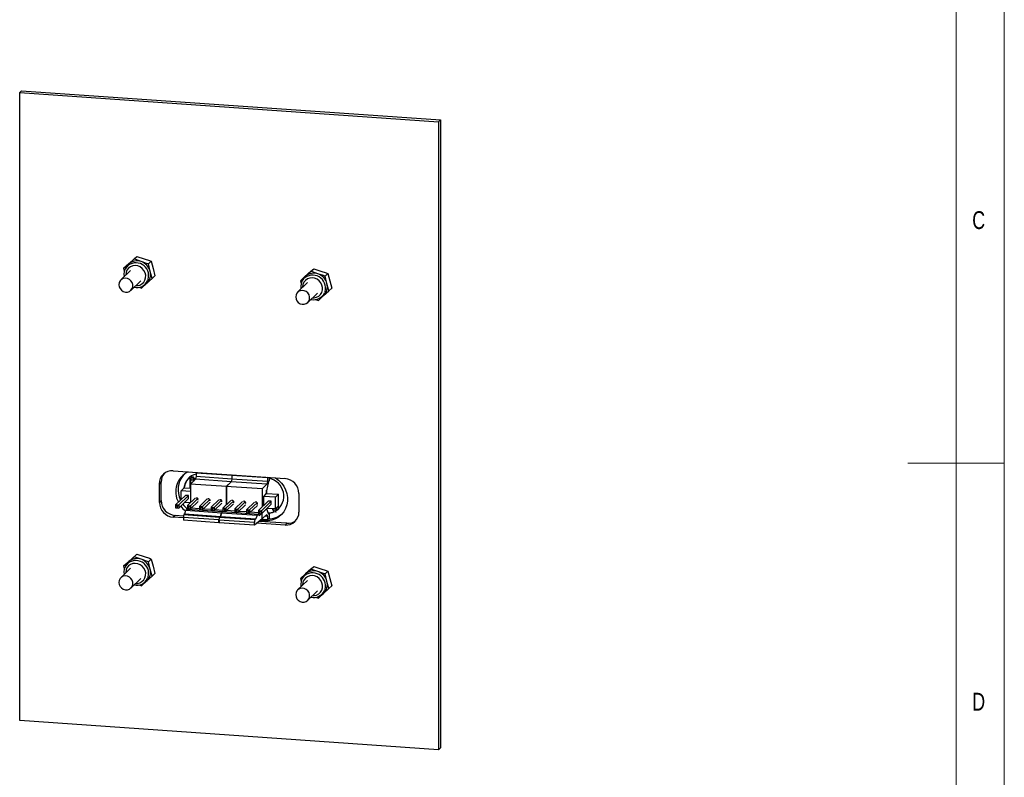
# Paper-space layout 'Sheet5' of a CAD drawing. Header units: millimetres. Extents: x 5 to 415, y 5 to 292.
# Tile 4 of 9: x 313 to 415, y 116 to 195. Entities that reach past the tile are written whole.
import ezdxf

# ---------------------------------------------------------------- set-up
doc = ezdxf.new("R2010")
doc.units = ezdxf.units.MM
doc.styles.add('SLDTEXTSTYLE1', font='TXT', dxfattribs={"width": 0.75})

psp = doc.layouts.new('Sheet5')

# ---------------------------------------------------------------- linework, layer by layer
at = {"color": 7, "linetype": 'Continuous', "lineweight": 18}
for p, q in [((415, 5), (415, 292)), ((410, 287), (410, 75)), ((415, 148.5), (405, 148.5))]:
    psp.add_line(p, q, dxfattribs=at)
at = {"color": 7, "linetype": 'Continuous', "lineweight": 25}
for p, q in [((313.02, 187.17), (312.83, 186.98)), ((312.83, 121.78), (312.83, 186.98)), ((312.83, 186.98), (356.29, 183.96)), ((313.02, 187.17), (356.49, 184.15)), ((356.49, 184.15), (356.29, 183.96)), ((356.29, 183.96), (356.29, 118.76)), ((356.49, 184.15), (356.49, 118.95)), ((324.7, 169.71), (324.14, 169.19)), ((324.45, 169.49), (324.98, 169.98)), ((324.7, 169.71), (324.98, 169.98)), ((325.43, 169.44), (324.7, 169.71)), ((324.98, 169.98), (325.74, 169.74)), ((324.14, 169.19), (323.61, 168.71)), ((323.61, 168.71), (323.89, 168.98)), ((323.61, 168.71), (323.67, 168.46)), ((323.93, 168.94), (323.83, 168.77)), ((323.89, 168.98), (324.45, 169.49)), ((326.18, 169.19), (326.46, 169.47)), ((326.36, 168.42), (326.18, 169.19)), ((326.46, 169.47), (326.67, 168.72)), ((326.67, 168.72), (326.85, 167.96)), ((342.8, 168.22), (343.34, 168.7)), ((343.05, 168.43), (343.34, 168.7)), ((343.34, 168.7), (344.09, 168.46)), ((324.34, 168.52), (323.32, 167.53)), ((326, 167.17), (326.57, 167.68)), ((326.57, 167.68), (326.36, 168.42)), ((326.57, 167.68), (326.85, 167.96)), ((342.49, 167.92), (341.96, 167.43)), ((341.96, 167.43), (342.24, 167.7)), ((342.29, 167.67), (342.18, 167.5)), ((342.24, 167.7), (342.8, 168.22)), ((343.05, 168.43), (342.49, 167.92)), ((343.78, 168.16), (343.05, 168.43)), ((344.53, 167.92), (344.81, 168.19)), ((344.71, 167.15), (344.53, 167.92)), ((344.81, 168.19), (345.02, 167.45)), ((324.36, 166.45), (325.39, 167.44)), ((325.47, 166.68), (326, 167.17)), ((325.62, 166.91), (325.79, 167.01)), ((342.7, 167.25), (341.67, 166.26)), ((341.96, 167.43), (342.02, 167.19)), ((344.92, 166.41), (344.71, 167.15)), ((344.92, 166.41), (345.2, 166.68)), ((345.02, 167.45), (345.2, 166.68)), ((342.72, 165.18), (343.74, 166.17)), ((343.83, 165.41), (344.36, 165.9)), ((343.97, 165.64), (344.15, 165.74)), ((344.36, 165.9), (344.92, 166.41)), ((328.76, 147.72), (340.36, 146.92)), ((331.21, 147.55), (331.14, 147.48)), ((334.83, 147.23), (331.14, 147.48)), ((331.14, 147.48), (331.14, 147.12)), ((334.9, 147.29), (334.83, 147.23)), ((334.91, 147.29), (334.83, 147.23)), ((334.83, 147.23), (334.83, 146.86)), ((338.53, 146.97), (334.83, 147.23)), ((334.83, 147.23), (334.83, 146.86)), ((327.51, 146.56), (327.32, 146.37)), ((327.32, 144.44), (327.32, 146.37)), ((327.51, 144.63), (327.51, 146.56)), ((330.6, 146.94), (330.47, 146.95)), ((330.6, 146.94), (330.47, 146.95)), ((330.47, 146.95), (330.47, 146.95)), ((330.47, 146.95), (330.47, 145.92)), ((330.62, 147.01), (330.54, 146.75)), ((330.85, 146.73), (330.54, 146.75)), ((330.54, 146.75), (330.54, 145.92)), ((330.56, 146.34), (330.55, 144.41)), ((331.07, 146.84), (330.56, 146.34)), ((334.29, 146.08), (330.56, 146.34)), ((330.67, 147.05), (330.62, 147.01)), ((330.62, 147.01), (330.81, 146.99)), ((330.85, 147.04), (330.67, 147.05)), ((330.81, 146.99), (330.85, 147.04)), ((330.81, 146.99), (330.85, 146.73)), ((330.94, 146.81), (330.85, 147.04)), ((330.94, 146.81), (330.85, 146.73)), ((330.85, 146.73), (330.85, 146.62)), ((331.09, 146.91), (330.9, 146.92)), ((331.09, 146.91), (330.9, 146.92)), ((330.94, 146.7), (330.94, 146.81)), ((331.14, 147.12), (331.07, 146.84)), ((334.77, 146.58), (331.07, 146.84)), ((334.83, 146.86), (331.14, 147.12)), ((334.77, 146.58), (334.26, 146.09)), ((334.77, 146.58), (334.29, 146.08)), ((334.83, 146.86), (334.77, 146.58)), ((334.83, 146.86), (334.77, 146.58)), ((338.47, 146.32), (334.77, 146.58)), ((338.53, 146.61), (334.83, 146.86)), ((338.47, 146.32), (337.99, 145.83)), ((338.61, 146.44), (338.38, 145.31)), ((338.53, 146.61), (338.47, 146.32)), ((338.6, 147.04), (338.53, 146.97)), ((338.53, 146.97), (338.53, 146.61)), ((338.74, 146.7), (338.69, 146.65)), ((338.74, 146.7), (338.74, 147.03)), ((329.01, 144.19), (330.03, 145.17)), ((329.33, 144.17), (330.34, 145.15)), ((329.89, 145.96), (329.57, 145.65)), ((330.56, 145.58), (329.57, 145.65)), ((329.57, 144.73), (329.57, 145.65)), ((329.89, 145.96), (330.56, 145.92)), ((330.34, 145.15), (330.03, 145.17)), ((330.34, 144.84), (330.34, 145.15)), ((334.26, 146.09), (334.25, 144.17)), ((337.99, 145.83), (334.26, 146.09)), ((334.29, 146.08), (334.28, 144.2)), ((337.99, 145.83), (337.98, 143.96)), ((338.38, 145.31), (338.11, 145.05)), ((338.39, 145.37), (339.7, 145.28)), ((338.45, 145.37), (338.45, 145.69)), ((338.46, 145.37), (338.46, 145.69)), ((339.7, 145.28), (339.38, 144.97)), ((339.7, 144.08), (339.7, 145.28)), ((341.8, 145.37), (341.8, 143.43)), ((327.51, 144.63), (327.32, 144.44)), ((329.01, 144.19), (329.33, 144.17)), ((329.01, 144.19), (329.01, 144.06)), ((329.33, 144.17), (329.2, 144.05)), ((329.33, 143.85), (330.34, 144.84)), ((329.33, 144.17), (329.33, 143.85)), ((330.52, 144.38), (329.91, 144.42)), ((330.24, 144.11), (331.04, 144.88)), ((330.24, 144.11), (330.55, 144.08)), ((330.24, 144.11), (330.24, 143.97)), ((330.55, 144.08), (330.42, 143.96)), ((330.55, 144.08), (331.36, 144.86)), ((330.55, 143.77), (331.35, 144.54)), ((330.55, 144.08), (330.55, 143.77)), ((331.47, 144.02), (332.27, 144.8)), ((331.78, 144), (332.58, 144.77)), ((331.78, 143.68), (332.58, 144.46)), ((332.69, 143.94), (333.5, 144.71)), ((333.01, 143.91), (333.81, 144.69)), ((333.01, 143.6), (333.81, 144.37)), ((333.92, 143.85), (334.72, 144.63)), ((334.23, 143.83), (335.04, 144.6)), ((334.23, 143.51), (335.03, 144.29)), ((335.15, 143.77), (335.95, 144.54)), ((335.46, 143.74), (336.26, 144.52)), ((335.46, 143.43), (336.26, 144.2)), ((336.37, 143.68), (337.18, 144.46)), ((336.69, 143.66), (337.49, 144.43)), ((336.69, 143.34), (337.49, 144.12)), ((337.6, 143.6), (338.61, 144.58)), ((337.91, 143.57), (338.93, 144.55)), ((337.91, 143.26), (338.93, 144.24)), ((338.11, 145.05), (338.11, 144.09)), ((339.38, 144.97), (338.12, 145.06)), ((338.93, 144.55), (338.61, 144.58)), ((338.93, 144.24), (338.93, 144.55)), ((339.38, 143.76), (339.38, 144.97)), ((339.7, 144.08), (339.38, 143.76)), ((328.96, 143.08), (328.76, 142.89)), ((329.82, 143.02), (328.96, 143.08)), ((329.2, 144.05), (329.01, 144.06)), ((329.01, 144.06), (329.01, 143.87)), ((329.01, 143.87), (329.2, 143.86)), ((329.2, 143.86), (329.2, 144.05)), ((329.2, 143.86), (329.33, 143.85)), ((329.95, 143.25), (329.87, 143.17)), ((329.87, 143.17), (333.56, 142.91)), ((329.95, 143.25), (330.07, 143.62)), ((329.95, 143.25), (333.65, 142.99)), ((330.07, 143.62), (330.19, 143.74)), ((330.07, 143.62), (333.77, 143.36)), ((330.19, 143.74), (333.9, 143.49)), ((330.42, 143.96), (330.24, 143.97)), ((330.24, 143.97), (330.24, 143.79)), ((330.24, 143.79), (330.42, 143.78)), ((330.42, 143.78), (330.42, 143.96)), ((330.42, 143.78), (330.55, 143.77)), ((330.48, 143.77), (330.43, 143.73)), ((331.47, 143.78), (330.62, 143.84)), ((331.47, 144.02), (331.78, 144)), ((331.47, 144.02), (331.47, 143.89)), ((331.65, 143.88), (331.47, 143.89)), ((331.47, 143.89), (331.47, 143.7)), ((331.47, 143.7), (331.65, 143.69)), ((331.78, 144), (331.65, 143.88)), ((331.65, 143.69), (331.65, 143.88)), ((331.65, 143.69), (331.78, 143.68)), ((331.78, 144), (331.78, 143.68)), ((332.69, 143.69), (331.85, 143.75)), ((332.69, 143.94), (333.01, 143.91)), ((332.69, 143.94), (332.69, 143.8)), ((332.88, 143.79), (332.69, 143.8)), ((332.69, 143.8), (332.69, 143.62)), ((332.69, 143.62), (332.88, 143.61)), ((333.01, 143.91), (332.88, 143.79)), ((332.88, 143.61), (332.88, 143.79)), ((332.88, 143.61), (333.01, 143.6)), ((333.01, 143.91), (333.01, 143.6)), ((333.92, 143.61), (333.08, 143.67)), ((333.77, 143.36), (333.65, 142.99)), ((333.65, 142.99), (333.76, 143.36)), ((333.76, 143.36), (333.89, 143.49)), ((333.76, 143.36), (337.46, 143.11)), ((333.9, 143.49), (333.77, 143.36)), ((333.89, 143.49), (337.6, 143.23)), ((333.92, 143.85), (334.23, 143.83)), ((333.92, 143.85), (333.92, 143.72)), ((334.1, 143.71), (333.92, 143.72)), ((333.92, 143.72), (333.92, 143.53)), ((333.92, 143.53), (334.1, 143.52)), ((334.23, 143.83), (334.1, 143.71)), ((334.1, 143.52), (334.1, 143.71)), ((334.1, 143.52), (334.23, 143.51)), ((334.18, 143.52), (334.13, 143.47)), ((334.16, 143.47), (334.21, 143.52)), ((334.23, 143.83), (334.23, 143.51)), ((335.15, 143.52), (334.3, 143.58)), ((335.15, 143.77), (335.46, 143.74)), ((335.15, 143.77), (335.15, 143.63)), ((335.33, 143.62), (335.15, 143.63)), ((335.15, 143.63), (335.15, 143.45)), ((335.15, 143.45), (335.33, 143.44)), ((335.46, 143.74), (335.33, 143.62)), ((335.33, 143.44), (335.33, 143.62)), ((335.33, 143.44), (335.46, 143.43)), ((335.46, 143.74), (335.46, 143.43)), ((336.37, 143.44), (335.53, 143.5)), ((336.37, 143.68), (336.69, 143.66)), ((336.37, 143.68), (336.37, 143.55)), ((336.56, 143.54), (336.37, 143.55)), ((336.37, 143.55), (336.37, 143.36)), ((336.37, 143.36), (336.56, 143.35)), ((336.69, 143.66), (336.56, 143.54)), ((336.56, 143.35), (336.56, 143.54)), ((336.56, 143.35), (336.69, 143.34)), ((336.69, 143.66), (336.69, 143.34)), ((337.6, 143.35), (336.76, 143.41)), ((337.46, 143.11), (337.34, 142.73)), ((337.6, 143.23), (337.46, 143.11)), ((337.6, 143.6), (337.91, 143.57)), ((337.6, 143.6), (337.6, 143.46)), ((337.78, 143.45), (337.6, 143.46)), ((337.6, 143.46), (337.6, 143.28)), ((337.6, 143.28), (337.78, 143.27)), ((337.67, 143.04), (337.6, 143.23)), ((337.67, 143.04), (337.9, 143.26)), ((337.91, 143.57), (337.78, 143.45)), ((337.78, 143.27), (337.78, 143.45)), ((337.78, 143.27), (337.91, 143.26)), ((337.91, 143.57), (337.91, 143.26)), ((337.98, 142.73), (338.46, 143.17)), ((338.45, 143.78), (338.61, 143.32)), ((338.46, 143.17), (338.53, 142.98)), ((339.38, 143.76), (338.5, 143.82)), ((338.61, 143.33), (338.74, 143.32)), ((338.69, 143.27), (338.74, 143.32)), ((338.74, 142.84), (338.74, 143.32)), ((339.06, 143.78), (339.06, 143.65)), ((339.06, 143.65), (339.13, 143.65)), ((339.13, 143.67), (339.13, 143.78)), ((339.13, 143.67), (339.44, 143.65)), ((339.13, 143.67), (339.21, 143.44)), ((339.39, 143.43), (339.21, 143.44)), ((339.39, 143.43), (339.44, 143.65)), ((339.43, 143.47), (339.39, 143.43)), ((339.44, 143.65), (339.44, 143.83)), ((339.44, 143.65), (339.52, 143.73)), ((339.48, 143.6), (339.52, 143.73)), ((339.51, 143.62), (339.48, 143.6)), ((339.49, 143.62), (339.51, 143.62)), ((339.52, 143.73), (339.52, 143.91)), ((339.68, 143.75), (339.68, 144.06)), ((339.68, 143.75), (339.68, 144.06)), ((339.76, 143.82), (339.68, 143.75)), ((329.81, 142.82), (328.76, 142.89)), ((333.49, 142.61), (329.81, 142.86)), ((329.81, 142.86), (329.81, 142.58)), ((333.49, 142.33), (329.81, 142.58)), ((333.49, 142.33), (333.49, 142.61)), ((333.51, 142.34), (333.49, 142.33)), ((337.19, 142.35), (333.51, 142.6)), ((333.51, 142.6), (333.51, 142.32)), ((337.19, 142.07), (333.51, 142.32)), ((333.56, 142.91), (333.65, 142.99)), ((333.65, 142.99), (333.57, 142.91)), ((333.57, 142.91), (337.25, 142.65)), ((333.65, 142.99), (337.34, 142.73)), ((337.98, 142.73), (337.19, 142.07)), ((337.19, 142.07), (337.19, 142.35)), ((337.25, 142.65), (337.34, 142.73)), ((340.36, 142.09), (337.45, 142.29)), ((340.55, 142.27), (337.67, 142.47)), ((338.21, 142.52), (337.76, 142.55)), ((338.3, 142.6), (337.86, 142.63)), ((338.53, 142.62), (337.9, 142.67)), ((338.18, 142.61), (338.18, 142.65)), ((338.21, 142.52), (338.3, 142.6)), ((338.53, 142.98), (338.28, 143)), ((338.3, 142.6), (338.3, 142.64)), ((338.48, 142.63), (338.45, 142.6)), ((338.53, 142.98), (338.53, 142.62)), ((338.53, 142.62), (338.74, 142.84)), ((340.55, 142.27), (340.36, 142.09)), ((324.45, 138.58), (324.98, 139.07)), ((324.7, 138.8), (324.98, 139.07)), ((324.98, 139.07), (325.74, 138.83)), ((324.14, 138.28), (323.61, 137.8)), ((323.61, 137.8), (323.89, 138.07)), ((323.93, 138.03), (323.83, 137.86)), ((323.89, 138.07), (324.45, 138.58)), ((324.7, 138.8), (324.14, 138.28)), ((325.43, 138.53), (324.7, 138.8)), ((326.18, 138.28), (326.46, 138.56)), ((326.36, 137.52), (326.18, 138.28)), ((326.46, 138.56), (326.67, 137.82)), ((324.34, 137.61), (323.32, 136.62)), ((323.61, 137.8), (323.67, 137.55)), ((326.57, 136.77), (326.36, 137.52)), ((326.57, 136.77), (326.85, 137.05)), ((326.67, 137.82), (326.85, 137.05)), ((342.49, 137.01), (341.96, 136.52)), ((342.24, 136.79), (342.8, 137.31)), ((343.05, 137.52), (342.49, 137.01)), ((342.8, 137.31), (343.34, 137.79)), ((343.05, 137.52), (343.34, 137.79)), ((343.78, 137.25), (343.05, 137.52)), ((343.34, 137.79), (344.09, 137.55)), ((344.53, 137.01), (344.81, 137.28)), ((344.71, 136.24), (344.53, 137.01)), ((344.81, 137.28), (345.02, 136.54)), ((324.36, 135.54), (325.39, 136.53)), ((325.47, 135.77), (326, 136.26)), ((325.62, 136), (325.79, 136.11)), ((326, 136.26), (326.57, 136.77)), ((342.7, 136.34), (341.67, 135.35)), ((341.96, 136.52), (342.24, 136.79)), ((341.96, 136.52), (342.02, 136.28)), ((342.29, 136.76), (342.18, 136.59)), ((344.92, 135.5), (344.71, 136.24)), ((345.02, 136.54), (345.2, 135.77)), ((342.72, 134.27), (343.74, 135.26)), ((343.83, 134.5), (344.36, 134.99)), ((344.36, 134.99), (344.92, 135.5)), ((344.92, 135.5), (345.2, 135.77)), ((343.97, 134.73), (344.15, 134.83)), ((356.29, 118.76), (312.83, 121.78)), ((356.49, 118.95), (356.29, 118.76))]:
    psp.add_line(p, q, dxfattribs=at)
at = {"color": 8, "linetype": 'Continuous', "lineweight": 25}
for p, q in [((326.16, 167.61), (326.1, 167.45)), ((344.51, 166.34), (344.45, 166.18)), ((337.98, 142.73), (337.98, 143.32)), ((338.63, 143.27), (338.69, 143.27)), ((326.16, 136.7), (326.1, 136.54)), ((344.51, 135.43), (344.45, 135.27))]:
    psp.add_line(p, q, dxfattribs=at)
at = {"color": 7, "linetype": 'Continuous', "lineweight": 25, "flags": 128}
for points in [[(325.74, 169.74), (326.28, 169.54), (326.46, 169.47)], [(324.14, 169.19), (324.03, 169.07), (323.93, 168.94)], [(326.18, 169.19), (325.99, 169.25), (325.43, 169.44)], [(323.12, 167.04), (323.15, 166.83), (323.24, 166.63), (323.39, 166.46), (323.58, 166.34), (323.79, 166.27), (324, 166.28), (324.21, 166.34), (324.37, 166.46), (324.5, 166.63), (324.56, 166.83), (324.56, 167.05), (324.5, 167.26), (324.37, 167.45), (324.21, 167.59), (324, 167.69), (323.79, 167.72), (323.58, 167.69), (323.39, 167.59), (323.24, 167.44), (323.15, 167.25), (323.12, 167.04)], [(342.49, 167.92), (342.38, 167.8), (342.29, 167.67)], [(344.53, 167.92), (344.34, 167.98), (343.78, 168.16)], [(344.09, 168.46), (344.64, 168.26), (344.81, 168.19)], [(325.16, 166.78), (325.28, 166.74), (325.47, 166.68)], [(325.79, 167.01), (325.87, 167.06), (326, 167.17)], [(341.47, 165.77), (341.5, 165.55), (341.6, 165.35), (341.74, 165.18), (341.93, 165.06), (342.14, 165), (342.36, 165), (342.56, 165.07), (342.73, 165.19), (342.85, 165.36), (342.91, 165.56), (342.91, 165.78), (342.85, 165.99), (342.73, 166.18), (342.56, 166.32), (342.36, 166.41), (342.14, 166.45), (341.93, 166.41), (341.74, 166.32), (341.6, 166.17), (341.5, 165.98), (341.47, 165.77)], [(344.15, 165.74), (344.23, 165.79), (344.36, 165.9)], [(343.51, 165.51), (343.64, 165.47), (343.83, 165.41)], [(339.34, 146.99), (339.36, 146.98), (339.7, 146.73), (339.99, 146.44), (340.23, 146.11), (340.42, 145.75), (340.55, 145.36), (340.62, 144.96), (340.62, 144.56), (340.55, 144.18), (340.42, 143.81), (340.23, 143.47), (339.99, 143.17), (339.7, 142.92), (339.36, 142.73), (339, 142.59), (338.61, 142.52), (338.21, 142.52)], [(330.43, 144.38), (330.45, 144.36), (330.48, 144.33)], [(324.14, 138.28), (324.03, 138.16), (323.93, 138.03)], [(326.18, 138.28), (325.99, 138.34), (325.43, 138.53)], [(325.74, 138.83), (326.28, 138.63), (326.46, 138.56)], [(342.49, 137.01), (342.38, 136.89), (342.29, 136.76)], [(344.53, 137.01), (344.34, 137.07), (343.78, 137.25)], [(344.09, 137.55), (344.64, 137.35), (344.81, 137.28)], [(323.12, 136.13), (323.15, 135.92), (323.24, 135.72), (323.39, 135.55), (323.58, 135.43), (323.79, 135.36), (324, 135.37), (324.21, 135.43), (324.37, 135.55), (324.5, 135.72), (324.56, 135.93), (324.56, 136.14), (324.5, 136.35), (324.37, 136.54), (324.21, 136.69), (324, 136.78), (323.79, 136.81), (323.58, 136.78), (323.39, 136.68), (323.24, 136.53), (323.15, 136.34), (323.12, 136.13)], [(325.79, 136.11), (325.87, 136.16), (326, 136.26)], [(325.16, 135.87), (325.28, 135.83), (325.47, 135.77)], [(341.47, 134.86), (341.5, 134.64), (341.6, 134.44), (341.74, 134.28), (341.93, 134.15), (342.14, 134.09), (342.36, 134.09), (342.56, 134.16), (342.73, 134.28), (342.85, 134.45), (342.91, 134.65), (342.91, 134.87), (342.85, 135.08), (342.73, 135.27), (342.56, 135.41), (342.36, 135.51), (342.14, 135.54), (341.93, 135.5), (341.74, 135.41), (341.6, 135.26), (341.5, 135.07), (341.47, 134.86)], [(344.15, 134.83), (344.23, 134.88), (344.36, 134.99)], [(343.51, 134.6), (343.64, 134.56), (343.83, 134.5)]]:
    psp.add_lwpolyline(points, dxfattribs=at)
at = {"color": 8, "linetype": 'Continuous', "lineweight": 25, "flags": 128}
for points in [[(324.87, 166.94), (325.04, 166.94), (325.29, 167), (325.51, 167.12), (325.7, 167.3), (325.82, 167.51), (325.89, 167.76), (325.9, 168.02), (325.84, 168.28), (325.72, 168.52), (325.54, 168.72), (325.33, 168.88), (325.08, 168.98), (324.82, 169.02), (324.56, 169), (324.32, 168.91), (324.12, 168.76), (323.96, 168.56), (323.86, 168.33), (323.86, 168.33)], [(323.86, 168.33), (323.83, 168.07), (323.83, 168.02)], [(343.22, 165.67), (343.39, 165.67), (343.64, 165.73), (343.87, 165.85), (344.05, 166.02), (344.18, 166.24), (344.25, 166.49), (344.25, 166.75), (344.19, 167), (344.07, 167.24), (343.9, 167.45), (343.68, 167.61), (343.43, 167.71), (343.17, 167.75), (342.92, 167.72), (342.68, 167.63), (342.47, 167.48), (342.32, 167.29), (342.22, 167.05), (342.22, 167.05)], [(342.22, 167.05), (342.18, 166.8), (342.18, 166.75)], [(324.87, 136.03), (325.04, 136.03), (325.29, 136.09), (325.51, 136.21), (325.7, 136.39), (325.82, 136.6), (325.89, 136.85), (325.9, 137.11), (325.84, 137.37), (325.72, 137.61), (325.54, 137.81), (325.33, 137.97), (325.08, 138.07), (324.82, 138.11), (324.56, 138.09), (324.32, 138), (324.12, 137.85), (323.96, 137.65), (323.86, 137.42), (323.86, 137.42)], [(323.86, 137.42), (323.83, 137.16), (323.83, 137.11)], [(342.22, 136.14), (342.18, 135.89), (342.18, 135.84)], [(343.22, 134.76), (343.39, 134.76), (343.64, 134.82), (343.87, 134.94), (344.05, 135.11), (344.18, 135.33), (344.25, 135.58), (344.25, 135.84), (344.19, 136.1), (344.07, 136.33), (343.9, 136.54), (343.68, 136.7), (343.43, 136.8), (343.17, 136.84), (342.92, 136.81), (342.68, 136.72), (342.47, 136.57), (342.32, 136.38), (342.22, 136.14), (342.22, 136.14)]]:
    psp.add_lwpolyline(points, dxfattribs=at)
at = {"color": 7, "linetype": 'Continuous', "lineweight": 25}
for centre, radius, start, end in [((324.87, 168.12), 1.23, 140.284, 191.9921), ((324.99, 168.24), 1.28, 69.9293, 131.624), ((324.95, 168.06), 1.46, 14.5529, 70.7824), ((325.14, 168.09), 1.27, 313.2451, 15.2962), ((343.22, 166.85), 1.23, 140.284, 191.9921), ((343.34, 166.96), 1.28, 69.9293, 131.624), ((343.3, 166.79), 1.46, 14.5529, 70.7824), ((325.01, 167.95), 1.2, 255.5685, 335.3423), ((343.49, 166.82), 1.27, 313.2451, 15.2962), ((343.36, 166.68), 1.2, 255.5685, 335.3423), ((328.65, 146.39), 1.34, 85.2232, 180.6624), ((328.87, 146.57), 1.36, 140.1965, 180.4479), ((331.32, 145.54), 2.3, 115.8217, 208.1034), ((331.62, 145.76), 2.36, 139.5707, 207.195), ((331.52, 145.77), 1.66, 103.4075, 174.0029), ((331.56, 145.79), 1.67, 134.2231, 173.9433), ((338.37, 145.09), 1.86, 306.0407, 78.6587), ((340.23, 145.35), 1.57, 0.69, 85.4711), ((328.89, 144.46), 1.57, 180.69, 265.4711), ((329.08, 144.65), 1.57, 180.69, 265.4711), ((331.92, 145.85), 2.68, 216.1731, 232.1625), ((331.7, 145.64), 2.68, 216.1732, 231.8063), ((338.56, 145.06), 1.73, 271.0427, 291.7852), ((338.59, 145.08), 1.73, 270.2946, 290.6785), ((338.62, 144.98), 2.25, 270.2951, 309.7176), ((340.47, 143.42), 1.34, 265.2232, 0.6624), ((338.47, 145.02), 2.42, 266.0293, 269.4669), ((340.66, 143.63), 1.36, 265.5498, 307.7616), ((324.87, 137.21), 1.23, 140.284, 191.9921), ((324.99, 137.33), 1.28, 69.9293, 131.624), ((324.95, 137.15), 1.46, 14.5529, 70.7824), ((325.14, 137.18), 1.27, 313.2451, 15.2962), ((343.34, 136.05), 1.28, 69.9293, 131.624), ((343.3, 135.88), 1.46, 14.5529, 70.7824), ((325.01, 137.04), 1.2, 255.5685, 335.3423), ((343.22, 135.94), 1.23, 140.284, 191.9921), ((343.49, 135.91), 1.27, 313.2451, 15.2962), ((343.36, 135.77), 1.2, 255.5685, 335.3423)]:
    psp.add_arc(centre, radius, start, end, dxfattribs=at)
at = {"color": 8, "linetype": 'Continuous', "lineweight": 25}
for centre in [(324.88, 167.98), (343.23, 166.7), (324.88, 137.07), (343.23, 135.79)]:
    psp.add_arc(centre, 1.33, 344.0205, 135.6264, dxfattribs=at)
at = {"color": 7, "linetype": 'Continuous', "lineweight": 25}
for centre, major_axis, ratio, start_param, end_param in [((338.69, 146.21), (0.03, 0.449), 0.241856, 0.270017, 1.055415), ((331.19, 144.72), (-0.117, 0.13), 0.937382, 5.514357, 6.007251), ((331.19, 144.72), (-0.117, 0.13), 0.937382, 5.021463, 5.514357), ((331.19, 144.72), (-0.117, 0.13), 0.937382, 3.66997, 4.217151), ((332.42, 144.64), (-0.117, 0.13), 0.937382, 5.514357, 6.145543), ((332.42, 144.64), (-0.117, 0.13), 0.937382, 5.021463, 5.514357), ((332.42, 144.64), (-0.117, 0.13), 0.937382, 3.66997, 4.217151), ((333.65, 144.55), (-0.117, 0.13), 0.937382, 5.514357, 6.007251), ((333.65, 144.55), (-0.117, 0.13), 0.937382, 5.021463, 5.514357), ((333.65, 144.55), (-0.117, 0.13), 0.937382, 3.66997, 4.217151), ((334.89, 144.47), (-0.117, 0.13), 0.937382, 5.514357, 6.007251), ((334.89, 144.47), (-0.117, 0.13), 0.937382, 5.021463, 5.514357), ((334.89, 144.47), (-0.117, 0.13), 0.937382, 3.426179, 4.460942), ((336.12, 144.38), (-0.117, 0.13), 0.937382, 5.514357, 6.007251), ((336.12, 144.38), (-0.117, 0.13), 0.937382, 5.021463, 5.514357), ((336.12, 144.38), (-0.117, 0.13), 0.937382, 3.426179, 4.460942), ((337.34, 144.3), (-0.117, 0.13), 0.937382, 5.514357, 6.007251), ((337.34, 144.3), (-0.117, 0.13), 0.937382, 5.021463, 5.514357), ((337.34, 144.3), (-0.117, 0.13), 0.937382, 3.426179, 4.460942), ((329.87, 142.92), (0.017, 0.249), 0.241876, 0.269999, 1.840795), ((338.69, 143.7), (0.03, 0.449), 0.241856, 2.626212, 3.41161), ((333.56, 142.67), (0.018, 0.249), 0.258121, 0.271242, 1.842038), ((333.57, 142.67), (0.017, 0.249), 0.241876, 0.269999, 1.840795), ((337.25, 142.41), (0.018, 0.249), 0.258121, 0.271242, 1.842038)]:
    psp.add_ellipse(centre, major_axis=major_axis, ratio=ratio, start_param=start_param, end_param=end_param, dxfattribs=at)

# ---------------------------------------------------------------- texts
at = {"color": 7, "linetype": 'Continuous', "lineweight": 0, "char_height": 1.85, "attachment_point": 1, "style": 'SLDTEXTSTYLE1'}
for s, insert in [('C', (411.67, 174.67)), ('D', (411.67, 124.67))]:
    psp.add_mtext(s, dxfattribs=dict(at, insert=insert))

doc.saveas('drawing.dxf')
